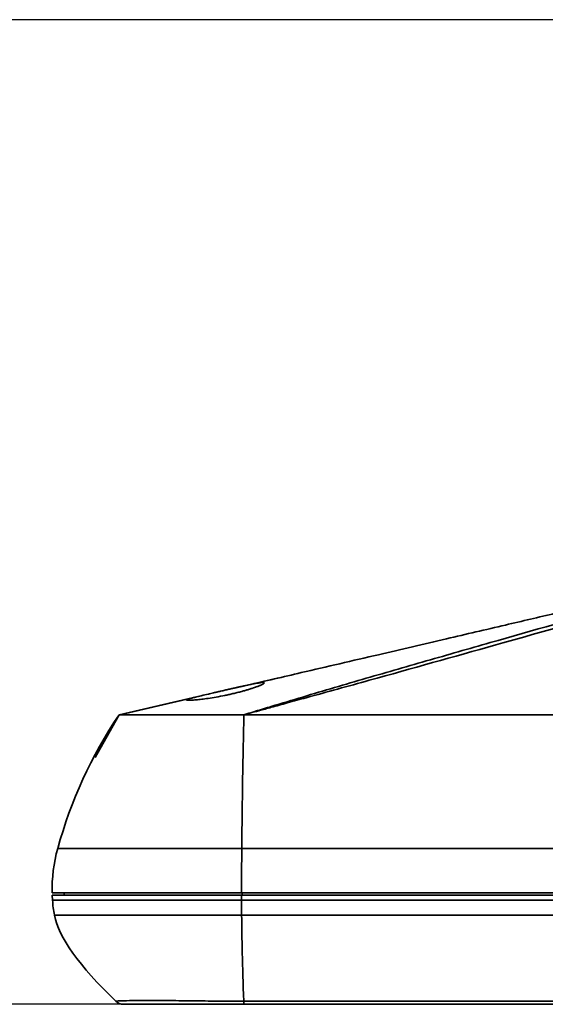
# Model space of a CAD drawing. Header units: millimetres. Extents: x 0 to 420, y 0 to 297.
# Tile 2 of 21: x 96 to 112, y 64 to 93. Entities that reach past the tile are written whole.
import ezdxf

# ---------------------------------------------------------------- set-up
doc = ezdxf.new("R2010")
doc.units = ezdxf.units.MM
doc.layers.add('标注层', color=150, linetype='Continuous')
doc.styles.add('SLDTEXTSTYLE2', font='TXT', dxfattribs={"width": 0.7})
doc.dimstyles.new('SLDDIMSTYLE1', dxfattribs={"dimtxt": 4.850694, "dimasz": 4, "dimexe": 0, "dimexo": 0.0625, "dimgap": 1.212674, "dimtad": 2, "dimdec": 1, "dimlfac": 3, "dimrnd": 1e-09, "dimzin": 12, "dimdsep": 46, "dimtxsty": 'SLDTEXTSTYLE2', "dimsah": 1, "dimcen": 0.09, "dimadec": 0, "dimazin": 3, "dimtfac": 1, "dimtdec": 3, "dimtofl": 0, "dimtmove": 0, "dimatfit": 3, "dimfxl": 1, "dimfrac": 2, "dimtolj": 1, "dimtzin": 12, "dimarcsym": 0})

# ---------------------------------------------------------------- blocks, each defined once
blk = doc.blocks.new('_D_3')
at = {"layer": '标注层'}
for p, q in [((141.493, 93.025), (86.93, 93.025)), ((88.93, 93.025), (88.93, 63.556)), ((102.547, 63.556), (86.93, 63.556))]:
    blk.add_line(p, q, dxfattribs=at)
for points in [[(88.93, 93.025), (88.43, 89.025), (89.43, 89.025)], [(88.93, 63.556), (89.43, 67.556), (88.43, 67.556)]]:
    blk.add_solid(points, dxfattribs=at)
at = {"layer": '标注层', "insert": (83.473, 72.646), "char_height": 4.2333, "attachment_point": 1, "rotation": 90, "style": 'SLDTEXTSTYLE2'}
blk.add_mtext('88.4', dxfattribs=at)

msp = doc.modelspace()

# ---------------------------------------------------------------- linework, layer by layer
at = {"color": 7, "linetype": 'Continuous', "lineweight": 35}
for p, q in [((102.529, 73.082), (103.575, 73.324)), ((98.808, 72.223), (101.169, 72.768)), ((100.979, 72.721), (98.83, 72.223)), ((98.093, 70.944), (98.808, 72.223)), ((98.808, 72.223), (98.808, 72.223)), ((98.808, 72.223), (98.808, 72.223)), ((96.811, 66.823), (96.819, 66.674)), ((97.17, 66.823), (97.168, 66.889)), ((102.474, 66.823), (102.475, 66.674))]:
    msp.add_line(p, q, dxfattribs=at)
at = {"color": 8, "linetype": 'Continuous', "lineweight": 35}
msp.add_line((102.487, 66.823), (102.487, 66.889), dxfattribs=at)
at = {"color": 7, "linetype": 'Continuous', "lineweight": 35}
for points, knots in [([(119.61, 77.148), (119.462, 77.107), (119.166, 77.024), (118.709, 76.906), (118.33, 76.81), (117.889, 76.699), (117.305, 76.554), (116.625, 76.389), (115.983, 76.234), (115.46, 76.109), (115.006, 76.001), (114.539, 75.89), (113.9, 75.739), (112.988, 75.524), (111.768, 75.237), (110.275, 74.886), (108.511, 74.474), (106.475, 73.998), (104.49, 73.536), (103.186, 73.233), (102.65, 73.109)], [0, 0, 0, 0, 0.044434, 0.089237, 0.122111, 0.14247, 0.179632, 0.223993, 0.258346, 0.287278, 0.310873, 0.332999, 0.364154, 0.416787, 0.48471, 0.567968, 0.66658, 0.780545, 0.909837, 1, 1, 1, 1]), ([(102.543, 72.223), (102.584, 72.235), (102.624, 72.246), (102.7, 72.268), (102.738, 72.28), (102.855, 72.316), (102.933, 72.34), (103.167, 72.411), (103.324, 72.459), (103.794, 72.601), (104.108, 72.695), (105.052, 72.976), (105.686, 73.162), (106.961, 73.533), (107.602, 73.718), (108.879, 74.085), (109.515, 74.267), (112.694, 75.176), (115.242, 75.901), (117.789, 76.628)], [0, 0, 0, 0, 0.007813, 0.007813, 0.015625, 0.015625, 0.03125, 0.03125, 0.0625, 0.0625, 0.125, 0.125, 0.25, 0.25, 0.375, 0.375, 0.5, 0.5, 1, 1, 1, 1]), ([(102.543, 72.223), (102.6, 72.238), (102.75, 72.278), (103.023, 72.352), (103.397, 72.454), (103.871, 72.585), (104.53, 72.766), (105.35, 72.992), (107.239, 73.516), (109.982, 74.284), (113.749, 75.348), (116.256, 76.061), (117.598, 76.443)], [0, 0, 0, 0, 0.011477, 0.029589, 0.054338, 0.085722, 0.123742, 0.185532, 0.248685, 0.499754, 0.73204, 1, 1, 1, 1]), ([(101.974, 72.956), (101.995, 72.961), (102.036, 72.97), (102.096, 72.984), (102.153, 72.997), (102.206, 73.009), (102.255, 73.02), (102.301, 73.031), (102.344, 73.041), (102.383, 73.05), (102.419, 73.058), (102.452, 73.065), (102.546, 73.087), (102.688, 73.118), (102.833, 73.148), (102.932, 73.166), (103, 73.177), (103.057, 73.184), (103.1, 73.187), (103.131, 73.187), (103.15, 73.183), (103.152, 73.177), (103.153, 73.175)], [0, 0, 0, 0, 0.034647, 0.067595, 0.098842, 0.128384, 0.156218, 0.182342, 0.206754, 0.229452, 0.250433, 0.269696, 0.287239, 0.41976, 0.537692, 0.605505, 0.672652, 0.739177, 0.805126, 0.870546, 0.935488, 1, 1, 1, 1]), ([(103.153, 73.175), (103.153, 73.173), (103.152, 73.169), (103.147, 73.163), (103.138, 73.156), (103.126, 73.147), (103.109, 73.137), (103.088, 73.126), (103.063, 73.114), (103.033, 73.101), (102.998, 73.087), (102.959, 73.072), (102.914, 73.055), (102.857, 73.035), (102.783, 73.01), (102.689, 72.98), (102.586, 72.95), (102.472, 72.918), (102.349, 72.886), (102.219, 72.854), (102.094, 72.826), (102.013, 72.809), (101.974, 72.801)], [0, 0, 0, 0, 0.032329, 0.065584, 0.099771, 0.134895, 0.170959, 0.207967, 0.245922, 0.284827, 0.324683, 0.365491, 0.407253, 0.449969, 0.512168, 0.583363, 0.649896, 0.716367, 0.794363, 0.867615, 0.936151, 1, 1, 1, 1]), ([(100.822, 72.666), (100.822, 72.667), (100.822, 72.669), (100.827, 72.673), (100.835, 72.677), (100.846, 72.682), (100.861, 72.687), (100.878, 72.693), (100.913, 72.704), (100.979, 72.722), (101.102, 72.752), (101.269, 72.792), (101.43, 72.83), (101.557, 72.859), (101.64, 72.879), (101.738, 72.901), (101.851, 72.928), (101.932, 72.946), (101.974, 72.956)], [0, 0, 0, 0, 0.033778, 0.067336, 0.100676, 0.133801, 0.166713, 0.199414, 0.231908, 0.339361, 0.448829, 0.578806, 0.718453, 0.760251, 0.809286, 0.865574, 0.929138, 1, 1, 1, 1]), ([(101.974, 72.801), (101.974, 72.801), (101.887, 72.783), (101.714, 72.75), (101.479, 72.713), (101.276, 72.686), (101.135, 72.67), (101.038, 72.662), (100.975, 72.658), (100.921, 72.656), (100.877, 72.655), (100.846, 72.657), (100.826, 72.66), (100.823, 72.664), (100.822, 72.666)], [0, 0, 0, 0, 0.000004, 0.147457, 0.288258, 0.4142, 0.5403, 0.604261, 0.668754, 0.733802, 0.799428, 0.865654, 0.932504, 1, 1, 1, 1]), ([(102.543, 72.223), (102.412, 72.223), (102.282, 72.223), (102.025, 72.223), (101.899, 72.223), (101.651, 72.223), (101.528, 72.223), (101.284, 72.223), (101.162, 72.223), (100.923, 72.223), (100.805, 72.223), (100.578, 72.223), (100.469, 72.223), (100.151, 72.223), (99.956, 72.223), (99.601, 72.223), (99.443, 72.223), (99.239, 72.223), (99.177, 72.223), (99.067, 72.223), (99.019, 72.223), (98.938, 72.223), (98.907, 72.223), (98.858, 72.223), (98.841, 72.223), (98.819, 72.223), (98.813, 72.223), (98.808, 72.223), (98.808, 72.223), (98.808, 72.223)], [0, 0, 0, 0, 0.0625, 0.0625, 0.125, 0.125, 0.1875, 0.1875, 0.25, 0.25, 0.3125, 0.3125, 0.375, 0.375, 0.5, 0.5, 0.625, 0.625, 0.6875, 0.6875, 0.75, 0.75, 0.8125, 0.8125, 0.875, 0.875, 0.9375, 0.9375, 1, 1, 1, 1]), ([(119.194, 72.224), (118.5, 72.224), (117.112, 72.224), (115.03, 72.224), (112.948, 72.224), (110.866, 72.223), (108.785, 72.223), (106.704, 72.223), (104.623, 72.223), (103.236, 72.223), (102.543, 72.223)], [0, 0, 0, 0, 0.125031, 0.250053, 0.375065, 0.500068, 0.625063, 0.750049, 0.875028, 1, 1, 1, 1]), ([(96.974, 68.223), (96.974, 68.223), (96.974, 68.223), (96.988, 68.223), (97.002, 68.223), (97.048, 68.223), (97.081, 68.223), (97.167, 68.223), (97.221, 68.223), (97.413, 68.223), (97.58, 68.223), (97.979, 68.223), (98.209, 68.223), (98.722, 68.223), (99.004, 68.223), (99.614, 68.223), (99.941, 68.223), (100.457, 68.223), (100.633, 68.223), (100.99, 68.223), (101.172, 68.223), (101.539, 68.223), (101.724, 68.223), (102.099, 68.223), (102.288, 68.223), (102.48, 68.223)], [0, 0, 0, 0, 0.0625, 0.0625, 0.125, 0.125, 0.1875, 0.1875, 0.25, 0.25, 0.375, 0.375, 0.5, 0.5, 0.625, 0.625, 0.75, 0.75, 0.8125, 0.8125, 0.875, 0.875, 0.9375, 0.9375, 1, 1, 1, 1]), ([(102.474, 66.889), (102.283, 66.889), (102.091, 66.889), (101.708, 66.889), (101.517, 66.889), (101.138, 66.889), (100.95, 66.889), (100.579, 66.889), (100.397, 66.889), (99.863, 66.889), (99.525, 66.889), (98.897, 66.889), (98.607, 66.889), (98.08, 66.889), (97.843, 66.889), (97.433, 66.889), (97.26, 66.889), (97.063, 66.889), (97.007, 66.889), (96.917, 66.889), (96.883, 66.889), (96.836, 66.889), (96.822, 66.889), (96.808, 66.889), (96.808, 66.889), (96.808, 66.889)], [0, 0, 0, 0, 0.0625, 0.0625, 0.125, 0.125, 0.1875, 0.1875, 0.25, 0.25, 0.375, 0.375, 0.5, 0.5, 0.625, 0.625, 0.75, 0.75, 0.8125, 0.8125, 0.875, 0.875, 0.9375, 0.9375, 1, 1, 1, 1]), ([(102.474, 66.823), (102.283, 66.823), (102.092, 66.823), (101.711, 66.823), (101.52, 66.823), (101.143, 66.823), (100.955, 66.823), (100.586, 66.823), (100.405, 66.823), (99.872, 66.823), (99.535, 66.823), (98.906, 66.823), (98.612, 66.823), (98.08, 66.823), (97.842, 66.823), (97.432, 66.823), (97.26, 66.823), (97.064, 66.823), (97.009, 66.823), (96.92, 66.823), (96.886, 66.823), (96.839, 66.823), (96.825, 66.823), (96.811, 66.823), (96.811, 66.823), (96.811, 66.823)], [0, 0, 0, 0, 0.0625, 0.0625, 0.125, 0.125, 0.1875, 0.1875, 0.25, 0.25, 0.375, 0.375, 0.5, 0.5, 0.625, 0.625, 0.75, 0.75, 0.8125, 0.8125, 0.875, 0.875, 0.9375, 0.9375, 1, 1, 1, 1]), ([(102.475, 66.674), (102.283, 66.674), (102.092, 66.674), (101.711, 66.674), (101.521, 66.674), (101.144, 66.674), (100.957, 66.674), (100.589, 66.674), (100.407, 66.674), (99.876, 66.674), (99.54, 66.674), (98.911, 66.674), (98.618, 66.674), (98.086, 66.674), (97.848, 66.674), (97.438, 66.674), (97.267, 66.674), (97.071, 66.674), (97.016, 66.674), (96.928, 66.674), (96.894, 66.674), (96.847, 66.674), (96.833, 66.674), (96.819, 66.674), (96.819, 66.674), (96.819, 66.674)], [0, 0, 0, 0, 0.0625, 0.0625, 0.125, 0.125, 0.1875, 0.1875, 0.25, 0.25, 0.375, 0.375, 0.5, 0.5, 0.625, 0.625, 0.75, 0.75, 0.8125, 0.8125, 0.875, 0.875, 0.9375, 0.9375, 1, 1, 1, 1]), ([(96.874, 66.223), (96.874, 66.223), (96.874, 66.223), (96.888, 66.223), (96.902, 66.223), (96.949, 66.223), (96.982, 66.223), (97.07, 66.223), (97.124, 66.223), (97.318, 66.223), (97.487, 66.223), (97.893, 66.223), (98.129, 66.223), (98.656, 66.223), (98.946, 66.223), (99.569, 66.223), (99.902, 66.223), (100.427, 66.223), (100.606, 66.223), (100.971, 66.223), (101.155, 66.223), (101.529, 66.223), (101.717, 66.223), (102.095, 66.223), (102.285, 66.223), (102.476, 66.223)], [0, 0, 0, 0, 0.0625, 0.0625, 0.125, 0.125, 0.1875, 0.1875, 0.25, 0.25, 0.375, 0.375, 0.5, 0.5, 0.625, 0.625, 0.75, 0.75, 0.8125, 0.8125, 0.875, 0.875, 0.9375, 0.9375, 1, 1, 1, 1]), ([(102.539, 63.649), (102.398, 63.649), (102.261, 63.649), (101.995, 63.65), (101.868, 63.651), (101.62, 63.653), (101.499, 63.654), (101.261, 63.657), (101.143, 63.658), (100.792, 63.662), (100.56, 63.665), (100.12, 63.669), (99.911, 63.67), (99.534, 63.67), (99.365, 63.669), (99.082, 63.665), (98.969, 63.662), (98.848, 63.658), (98.815, 63.656), (98.765, 63.654), (98.747, 63.653), (98.723, 63.651), (98.716, 63.65), (98.71, 63.649), (98.71, 63.649), (98.71, 63.649)], [0, 0, 0, 0, 0.0625, 0.0625, 0.125, 0.125, 0.1875, 0.1875, 0.25, 0.25, 0.375, 0.375, 0.5, 0.5, 0.625, 0.625, 0.75, 0.75, 0.8125, 0.8125, 0.875, 0.875, 0.9375, 0.9375, 1, 1, 1, 1]), ([(98.941, 63.556), (98.941, 63.556), (98.942, 63.556), (98.949, 63.556), (98.955, 63.556), (98.98, 63.556), (98.997, 63.556), (99.046, 63.556), (99.078, 63.556), (99.194, 63.556), (99.301, 63.556), (99.569, 63.556), (99.729, 63.556), (100.085, 63.556), (100.281, 63.556), (100.691, 63.556), (100.905, 63.556), (101.226, 63.556), (101.333, 63.556), (101.551, 63.556), (101.662, 63.556), (101.893, 63.556), (102.014, 63.556), (102.271, 63.556), (102.406, 63.556), (102.547, 63.556)], [0, 0, 0, 0, 0.0625, 0.0625, 0.125, 0.125, 0.1875, 0.1875, 0.25, 0.25, 0.375, 0.375, 0.5, 0.5, 0.625, 0.625, 0.75, 0.75, 0.8125, 0.8125, 0.875, 0.875, 0.9375, 0.9375, 1, 1, 1, 1])]:
    msp.add_open_spline(points, degree=3, knots=knots, dxfattribs=at)
for points in [[(96.974, 68.223), (97.367, 69.646), (97.978, 70.979), (98.808, 72.223)], [(102.543, 72.223), (102.514, 70.979), (102.493, 69.646), (102.48, 68.223)], [(96.974, 68.223), (96.852, 67.779), (96.796, 67.335), (96.808, 66.889)], [(102.48, 68.223), (102.476, 67.779), (102.474, 67.335), (102.474, 66.889)], [(102.48, 68.223), (115.473, 68.223), (128.474, 68.223), (141.474, 68.223)], [(96.819, 66.674), (96.827, 66.522), (96.845, 66.372), (96.874, 66.223)], [(141.474, 66.889), (128.472, 66.889), (115.469, 66.889), (102.474, 66.889)], [(180.474, 66.823), (154.484, 66.823), (128.464, 66.823), (102.474, 66.823)], [(102.475, 66.674), (102.475, 66.522), (102.475, 66.372), (102.476, 66.223)], [(180.474, 66.674), (154.484, 66.674), (128.464, 66.674), (102.475, 66.674)], [(98.71, 63.649), (97.614, 64.706), (97.002, 65.564), (96.874, 66.223)], [(102.476, 66.223), (128.465, 66.223), (154.484, 66.223), (180.472, 66.223)], [(102.539, 63.649), (102.502, 64.706), (102.481, 65.564), (102.476, 66.223)], [(98.71, 63.649), (98.771, 63.59), (98.856, 63.556), (98.941, 63.556)], [(180.409, 63.649), (154.463, 63.649), (128.486, 63.649), (102.539, 63.649)], [(102.539, 63.649), (102.541, 63.59), (102.544, 63.556), (102.547, 63.556)], [(102.547, 63.556), (128.488, 63.556), (154.46, 63.556), (180.401, 63.556)]]:
    msp.add_open_spline(points, degree=3, dxfattribs=at)

# ---------------------------------------------------------------- dimensions: what is measured, and where the dimension line sits
at = {"layer": '标注层'}
dim = msp.add_linear_dim(base=(88.93, 63.556), p1=(141.493, 93.025), p2=(102.547, 63.556), angle=90, dimstyle='SLDDIMSTYLE1', dxfattribs=at)
dim.commit()
dim.dimension.update_dxf_attribs({"geometry": '_D_3', "text_midpoint": (88.93, 78.291), "dimtype": 160})

doc.saveas('drawing.dxf')
